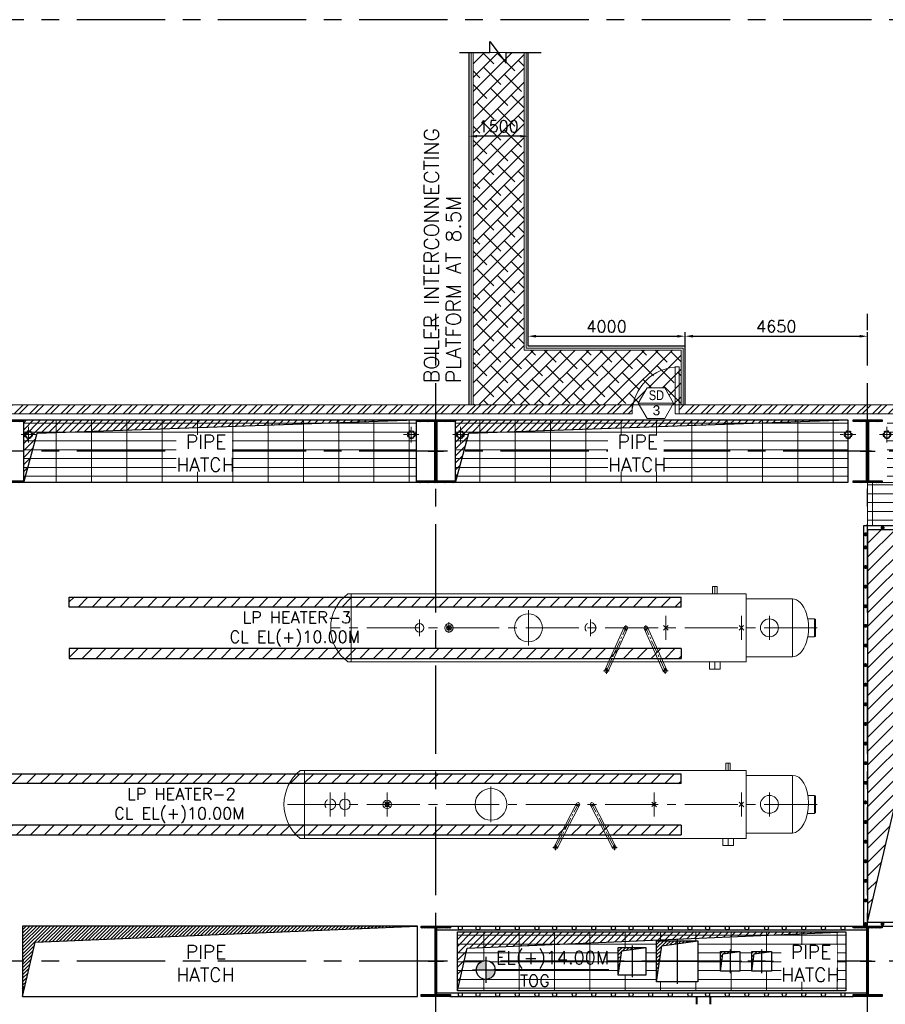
# Model space of a CAD drawing. Header units: inches. Extents: x 0 to 1544102, y 0 to 23144100.
# Tile 138 of 203: x 511973 to 534028, y 139989 to 165085. Entities that reach past the tile are written whole.
import ezdxf
from ezdxf.enums import TextEntityAlignment as Align

# ---------------------------------------------------------------- set-up
doc = ezdxf.new("R2010")
doc.units = ezdxf.units.IN
doc.header["$LTSCALE"] = 1800
doc.header["$MEASUREMENT"] = 0
for name, pattern in [('CENTER', [2, 1.25, -0.25, 0.25, -0.25]), ('CENTER2', [1.125, 0.75, -0.125, 0.125, -0.125]), ('HIDDEN', [0.375, 0.25, -0.125]), ('HIDDEN2', [0.1875, 0.125, -0.0625])]:
    doc.linetypes.add(name, pattern=pattern)
doc.layers.get('0').update_dxf_attribs({"color": 253})
for name, color, linetype in [('1', 7, 'Continuous'), ('CEN', 2, 'CENTER'), ('COL', 1, 'Continuous'), ('GRID', 251, 'CENTER'), ('OPENING', 40, 'Continuous'), ('STEEL', 231, 'Continuous')]:
    doc.layers.add(name, color=color, linetype=linetype)
for name, color, linetype, lineweight in [('2CON', 1, 'Continuous', 13), ('A-CHEQUERED PLATE HATCH', 252, 'Continuous', 9), ('A-DOOR', 31, 'Continuous', 9), ('A-REMOVABLE GRATING', 252, 'Continuous', 9), ('A-WIN TAG', 3, 'Continuous', 13), ('A-WIN TAG TEXT', 3, 'Continuous', 13), ('DIM', 4, 'Continuous', 18), ('EQPT', 8, 'HIDDEN', 9), ('EQUIP', 8, 'Continuous', 9), ('OPENING EO', 2, 'Continuous', 18), ('RAIN WATER', 6, 'Continuous', 18), ('STAIR', 2, 'Continuous', 15), ('TEXT', 3, 'Continuous', 18), ('WALL HATCH', 251, 'Continuous', 13), ('WALL1', 6, 'Continuous', 18)]:
    doc.layers.add(name, color=color, linetype=linetype, lineweight=lineweight)
doc.styles.add('ROAMNS', font='ROMANS.shx')
doc.styles.add('ROMANC', font='ROMANC.SHX')
doc.styles.add('ROMANS', font='romans.shx')
doc.styles.add('SIMPLEX-25', font='simplex.shx')
doc.styles.get("Standard").update_dxf_attribs({"font": 'arial.ttf'})
doc.linetypes.add('FENCELINE1', pattern='A,0.25,-0.1,[133,ltypeshp.shx,S=0.1,R=0,X=-0.1,Y=0],-0.1,1', length=1.45)
doc.dimstyles.new('DIM INT 1', dxfattribs={"dimtxt": 300, "dimasz": 200, "dimexe": 100, "dimexo": 100, "dimgap": 100, "dimtad": 1, "dimdec": 0, "dimzin": 13, "dimdsep": 46, "dimlunit": 5, "dimtxsty": 'ROAMNS', "dimblk2": 'OBLIQUE', "dimcen": 0.09, "dimclrd": 9, "dimclre": 9, "dimclrt": 4, "dimadec": 0, "dimazin": 0, "dimtfac": 1, "dimtdec": 0, "dimtix": 1, "dimtmove": 2, "dimatfit": 3, "dimfxl": 1, "dimtolj": 1, "dimtzin": 13, "dimarcsym": 0})
pattern_1 = [(45, (426982.04, 55057.26), (-44.194174, 44.194174), [])]
pattern_2 = [(225, (9440, -2e-05), (176.7767, -176.7767), [])]
pattern_3 = [(225, (8026, 4e-05), (176.7767, -176.7767), [])]

# ---------------------------------------------------------------- blocks, each defined once
blk = doc.blocks.new('C-ROW COLUMN')
at = {"layer": 'COL'}
h = blk.add_hatch(dxfattribs=at)
h.set_pattern_fill('ANSI31', color=256, scale=200, style=0)
h.set_pattern_definition([(45, (-1315.907, -6.545), (-17.6776695, 17.6776695), [])])
h.paths.add_polyline_path([(77950, 120865), (76960, 120865), (76960, 120820), (77950, 120820)])
h.paths.add_polyline_path([(77478, 120820), (77433, 120820), (77433, 119310), (77478, 119310)])
h.paths.add_polyline_path([(77950, 119310), (76960, 119310), (76960, 119265), (77950, 119265)])
at = {"layer": 'CEN'}
for p, q in [((77455, 119265), (77455, 120865)), ((77264, 120065), (77647, 120065))]:
    blk.add_line(p, q, dxfattribs=at)
at = {"layer": 'COL'}
for points in [[(76960, 120865), (77950, 120865), (77950, 120820), (76960, 120820)], [(77433, 120820), (77478, 120820), (77478, 119310), (77433, 119310)], [(76960, 119310), (77950, 119310), (77950, 119265), (76960, 119265)]]:
    blk.add_lwpolyline(points, close=True, dxfattribs=at)
blk = doc.blocks.new('LPH-2 ARCH-R0')
at = {"layer": 'STEEL'}
h = blk.add_hatch(dxfattribs=at)
h.set_pattern_fill('ANSI31', color=256, scale=2000, angle=180, style=0)
h.set_pattern_definition(pattern_2)
h.paths.add_polyline_path([(-10889, 780), (-10889, 530), (7190, 530), (7190, 780)])
h = blk.add_hatch(dxfattribs=at)
h.set_pattern_fill('ANSI31', color=256, scale=2000, angle=180, style=0)
h.set_pattern_definition(pattern_2)
h.paths.add_polyline_path([(-10889, -529), (-10889, -779), (7190, -780), (7190, -530)])
at = {"layer": 'EQPT', "linetype": 'CENTER2'}
for p, q in [((8386, 866), (8386, 1050)), ((-1749, -305), (-1749, 305)), ((-1375, -305), (-1375, 305)), ((-300, -305), (-300, 305)), ((2345, -453), (2345, 453)), ((6500, -305), (6500, 305)), ((8725, -305), (8725, 305)), ((9440, -305), (9440, 305)), ((10025, -305), (10025, 305)), ((10657, 0), (-2929, 0)), ((8386, -866), (8386, -1050))]:
    blk.add_line(p, q, dxfattribs=at)
at = {"layer": 'EQPT', "linetype": 'CENTER2', "ltscale": 0.25}
for p, q in [((3991, -1100), (4563, 0)), ((5491, -1100), (4919, 0)), ((3921, -1100), (4061, -1100)), ((3991, -1030), (3991, -1170)), ((5421, -1100), (5561, -1100)), ((5491, -1030), (5491, -1170))]:
    blk.add_line(p, q, dxfattribs=at)
at = {"layer": 'EQUIP'}
for p, q in [((8443, 1050), (8329, 1050)), ((8329, 866), (8329, 1050)), ((8443, 866), (8443, 1050)), ((-2409, 866), (-2521, 866)), ((8850, 866), (-2409, 866)), ((-2409, -866), (-2409, 866)), ((8850, -866), (8850, 866)), ((8850, 736), (10025, 736)), ((10025, -736), (10025, 736)), ((-240, -60), (-360, 60)), ((-242, 58), (-358, -58)), ((3952, -1079), (4524, 21)), ((5530, -1079), (4958, 21)), ((6560, -60), (6440, 60)), ((6558, 58), (6442, -58)), ((8785, -60), (8665, 60)), ((8783, 58), (8667, -58)), ((10589, 230), (10422, 230)), ((10589, 230), (10589, -230)), ((10610, 214), (10589, 214)), ((10610, 214), (10610, -214)), ((4030, -1121), (4602, -21)), ((5452, -1121), (4880, -21)), ((10410, -230), (10589, -230)), ((10610, -214), (10589, -214)), ((8850, -736), (10025, -736)), ((-2409, -866), (-2520, -866)), ((-2409, -866), (8850, -866)), ((8249, -866), (8249, -1050)), ((8522, -866), (8522, -1050)), ((8522, -1050), (8249, -1050))]:
    blk.add_line(p, q, dxfattribs=at)
for centre, radius in [((2345, 0), 406), ((-1375, 0), 136), ((-300, 0), 107), ((-300, 0), 57), ((4563, 0), 44.5), ((4563, 0), 44.5), ((4919, 0), 44.5), ((4919, 0), 44.5), ((9440, 0), 228), ((3991, -1100), 44.5), ((5491, -1100), 44.5)]:
    blk.add_circle(centre, radius, dxfattribs=at)
at = {"layer": 'EQUIP', "linetype": 'HIDDEN2'}
blk.add_circle((-1749, 0), 136, dxfattribs=at)
at = {"layer": 'EQUIP'}
blk.add_arc((-1807, 0), 1122, 129.4698, 230.5454, dxfattribs=at)
blk.add_ellipse((10025, 0), major_axis=(28, 737), ratio=0.557924, start_param=3.20858, end_param=6.350172, dxfattribs=at)
at = {"layer": 'STEEL'}
for p, q in [((7190, 530), (7190, 780)), ((7190, -530), (7190, -780))]:
    blk.add_line(p, q, dxfattribs=at)
for points in [[(7190, 530), (-11029, 530), (-11029, 780), (7190, 780)], [(7190, -530), (-11029, -529), (-11029, -779), (7190, -780)]]:
    blk.add_lwpolyline(points, dxfattribs=at)
blk = doc.blocks.new('LPH-3 ARCH-R0')
at = {"layer": 'STEEL'}
h = blk.add_hatch(dxfattribs=at)
h.set_pattern_fill('ANSI31', color=256, scale=2000, angle=180, style=0)
h.set_pattern_definition(pattern_3)
h.paths.add_polyline_path([(-9813, 780), (-9813, 530), (5776, 530), (5776, 780)])
h = blk.add_hatch(dxfattribs=at)
h.set_pattern_fill('ANSI31', color=256, scale=2000, angle=180, style=0)
h.set_pattern_definition(pattern_3)
h.paths.add_polyline_path([(-9813, -529), (-9813, -779), (5776, -780), (5776, -530)])
at = {"layer": 'EQPT', "linetype": 'CENTER2'}
for p, q in [((6636, 866), (6636, 1050)), ((1886, -453), (1886, 453)), ((5386, -305), (5386, 305)), ((7311, -305), (7311, 305)), ((8026, -305), (8026, 305)), ((9243, 0), (-3153, 0)), ((-889, -211), (-889, 211)), ((-139, -131), (-139, 143)), ((3466, -211), (3466, 211)), ((6636, -866), (6636, -1050))]:
    blk.add_line(p, q, dxfattribs=at)
at = {"layer": 'EQPT', "linetype": 'CENTER2', "ltscale": 0.25}
for p, q in [((4368, 70), (4368, -70)), ((4876, 70), (4876, -70)), ((3872, -1100), (4368, 0)), ((5372, -1100), (4876, 0)), ((3802, -1100), (3942, -1100)), ((3872, -1030), (3872, -1170)), ((5302, -1100), (5442, -1100)), ((5372, -1030), (5372, -1170))]:
    blk.add_line(p, q, dxfattribs=at)
at = {"layer": 'EQUIP'}
for p, q in [((6693, 1050), (6579, 1050)), ((6579, 866), (6579, 1050)), ((6693, 866), (6693, 1050)), ((-2633, 866), (-2716, 866)), ((7436, 866), (-2633, 866)), ((-2633, -866), (-2633, 866)), ((7436, -866), (7436, 866)), ((7436, 736), (8611, 736)), ((8611, -736), (8611, 736)), ((-79, -60), (-199, 60)), ((-81, 58), (-197, -58)), ((3831, -1082), (4327, 18)), ((5413, -1082), (4917, 18)), ((5446, -60), (5326, 60)), ((5444, 58), (5328, -58)), ((7371, -60), (7251, 60)), ((7369, 58), (7253, -58)), ((9173, 230), (9002, 230)), ((9173, 230), (9173, -230)), ((9173, 218), (9196, 218)), ((9196, 218), (9196, -218)), ((3913, -1118), (4409, -18)), ((5331, -1118), (4835, -18)), ((9002, -230), (9173, -230)), ((9173, -218), (9196, -218)), ((7436, -736), (8611, -736)), ((-2633, -866), (-2716, -866)), ((-2633, -866), (7436, -866)), ((6499, -866), (6499, -1050)), ((6772, -866), (6772, -1050)), ((6772, -1050), (6499, -1050))]:
    blk.add_line(p, q, dxfattribs=at)
for centre, radius in [((1886, 0), 356), ((-889, 0), 110), ((-139, 0), 107), ((-139, 0), 57), ((4368, 0), 44.5), ((4368, 0), 44.5), ((4876, 0), 44.5), ((4876, 0), 44.5), ((8026, 0), 228), ((3872, -1100), 44.5), ((3872, -1100), 44.5), ((5372, -1100), 44.5)]:
    blk.add_circle(centre, radius, dxfattribs=at)
at = {"layer": 'EQUIP', "linetype": 'HIDDEN2'}
blk.add_circle((3466, 0), 136, dxfattribs=at)
at = {"layer": 'EQUIP'}
blk.add_arc((-2077, 0), 1076, 126.401, 233.599, dxfattribs=at)
blk.add_ellipse((8611, 0), major_axis=(0, -736), ratio=0.559326, start_param=0, end_param=3.141593, dxfattribs=at)
at = {"layer": 'STEEL'}
for p, q in [((5776, 530), (5776, 780)), ((5776, -530), (5776, -780))]:
    blk.add_line(p, q, dxfattribs=at)
for points in [[(5776, 530), (-9813, 530), (-9813, 780), (5776, 780)], [(5776, -530), (-9813, -529), (-9813, -779), (5776, -780)]]:
    blk.add_lwpolyline(points, dxfattribs=at)
blk = doc.blocks.new('PL-FFL2')
at = {"layer": '1'}
h = blk.add_hatch(color=7, dxfattribs=at)
h.paths.add_polyline_path([(3.09, 1.96, 0.414214), (1.09, -0.04), (3.09, -0.04)])
h.paths.add_polyline_path([(5.09, -0.04), (3.09, -0.04), (3.09, -2.04, 0.414214)])
at = {"layer": '1', "color": 1, "linetype": 'Continuous'}
for p, q in [((3.09, 2.74), (3.09, -2.74)), ((29.24, 0), (4.78, 0)), ((4.78, 0), (5.09, 0)), ((0.31, -0.04), (5.09, -0.04))]:
    blk.add_line(p, q, dxfattribs=at)
blk.add_circle((3.09, -0.04), 2, dxfattribs=at)
at = {"layer": '1', "color": 4, "linetype": 'Continuous'}
blk.add_attdef('EL(+)', text='', height=2.75, dxfattribs=at).set_placement((18.98, 2.4), align=Align.MIDDLE)
at = {"layer": '1', "color": 3, "linetype": 'Continuous'}
blk.add_attdef('XXX', text='', height=2.5, dxfattribs=at).set_placement((18.44, -3.52), align=Align.MIDDLE)
blk = doc.blocks.new('M_Door Single - 1200 x 2100mm D1-Level 1')
at = {"layer": 'A-DOOR'}
for p, q in [((500, 115), (500, 1315)), ((600, 1315), (500, 1315)), ((600, 115), (600, 1315)), ((600, 115), (500, 115))]:
    blk.add_line(p, q, dxfattribs=at)
blk.add_arc((600, 115), 1200, 90, 180, dxfattribs=at)
blk = doc.blocks.new('*D851')
at = {"layer": 'DIM', "color": 9, "lineweight": -2, "transparency": 16777216}
for p, q in [((523426, 162114), (523426, 162214)), ((524926, 162114), (524926, 162214)), ((524726, 162114), (523626, 162114))]:
    blk.add_line(p, q, dxfattribs=at)
at = {"layer": 'DIM', "color": 9, "transparency": 16777216}
for points in [[(523626, 162147), (523626, 162081), (523426, 162114)], [(524726, 162147), (524726, 162081), (524926, 162114)]]:
    blk.add_solid(points, dxfattribs=at)
at = {"layer": 'DIM', "color": 4, "transparency": 16777216, "insert": (524176, 162364), "char_height": 300, "attachment_point": 5, "style": 'ROAMNS'}
blk.add_mtext('\\A1;1500', dxfattribs=at)
blk = doc.blocks.new('_Oblique')
at = {"color": 0, "linetype": 'ByBlock', "lineweight": -2}
blk.add_line((-0.5, -0.5), (0.5, 0.5), dxfattribs=at)
blk = doc.blocks.new('*D852')
at = {"layer": 'DIM', "color": 9, "lineweight": -2, "transparency": 16777216}
for p, q in [((524926, 156865), (524926, 157117)), ((528926, 156865), (528926, 157117)), ((525126, 157017), (528726, 157017))]:
    blk.add_line(p, q, dxfattribs=at)
at = {"layer": 'DIM', "color": 9, "transparency": 16777216}
for points in [[(525126, 157050), (525126, 156983), (524926, 157017)], [(528726, 157050), (528726, 156983), (528926, 157017)]]:
    blk.add_solid(points, dxfattribs=at)
at = {"layer": 'DIM', "color": 4, "transparency": 16777216, "insert": (526926, 157267), "char_height": 300, "attachment_point": 5, "style": 'ROAMNS'}
blk.add_mtext('\\A1;4000', dxfattribs=at)
blk = doc.blocks.new('*D850')
at = {"layer": 'DIM', "color": 9, "lineweight": -2, "transparency": 16777216}
for p, q in [((528926, 156465), (528926, 157117)), ((533576, 156581), (533576, 157117)), ((529126, 157017), (533376, 157017))]:
    blk.add_line(p, q, dxfattribs=at)
at = {"layer": 'DIM', "color": 9, "transparency": 16777216}
for points in [[(529126, 157050), (529126, 156983), (528926, 157017)], [(533376, 157050), (533376, 156983), (533576, 157017)]]:
    blk.add_solid(points, dxfattribs=at)
at = {"layer": 'DIM', "color": 4, "transparency": 16777216, "insert": (531251, 157267), "char_height": 300, "attachment_point": 5, "style": 'ROAMNS'}
blk.add_mtext('\\A1;4650', dxfattribs=at)
blk = doc.blocks.new('RWDP')
at = {"layer": 'RAIN WATER', "linetype": 'CENTER2', "ltscale": 0.05}
for p, q in [((495, -425), (495, -825)), ((695, -625), (295, -625))]:
    blk.add_line(p, q, dxfattribs=at)
at = {"layer": 'RAIN WATER', "linetype": 'HIDDEN2', "ltscale": 0.25}
blk.add_circle((495, -625), 100, dxfattribs=at)
at = {"layer": 'RAIN WATER', "ltscale": 0.25}
blk.add_circle((495, -625), 75, dxfattribs=at)

msp = doc.modelspace()

# ---------------------------------------------------------------- hatches: boundary and pattern name
at = {"layer": 'A-CHEQUERED PLATE HATCH', "linetype": 'Continuous'}
h = msp.add_hatch(dxfattribs=at)
h.set_pattern_fill('ANSI38', color=256, scale=2000, angle=180, style=0)
h.paths.add_polyline_path([(528635.54, 155313.46), (528607.5, 155264.89), (528825.79, 155264.89), (528825.79, 156664.89), (524825.79, 156664.89), (524825.79, 164249.09), (523525.79, 164249.09), (523525.79, 155264.89), (527763.59, 155264.89), (527735.54, 155313.46), (527960.54, 155703.17), (528410.54, 155703.17)])
at = {"layer": 'A-REMOVABLE GRATING'}
h = msp.add_hatch(dxfattribs=at)
h.set_pattern_fill('GRATE', color=256, scale=7200, style=0)
h.set_pattern_definition([(0, (-122500, 4e-10), (0, 225), []), (90, (-122500, 4e-10), (-900, 6e-14), [])])
h.paths.add_polyline_path([(566575.79, 154884.89), (576075.79, 154884.89), (576075.79, 153284.89), (566575.79, 153284.89)])
h.paths.add_polyline_path([(555575.79, 154884.89), (565575.79, 154884.89), (565575.79, 153284.89), (555575.79, 153284.89)])
h.paths.add_polyline_path([(545075.79, 154884.89), (554575.79, 154884.89), (554575.79, 153284.89), (545075.79, 153284.89)])
h.paths.add_polyline_path([(534075.79, 154884.89), (544075.79, 154884.89), (544075.79, 153284.89), (534075.79, 153284.89)])
h.paths.add_polyline_path([(523075.79, 154884.89), (533075.79, 154884.89), (533075.79, 153284.89), (523075.79, 153284.89)])
h.paths.add_polyline_path([(512075.79, 154884.89), (522075.79, 154884.89), (522075.79, 153284.89), (512075.79, 153284.89)])
h = msp.add_hatch(dxfattribs=at)
h.set_pattern_fill('GRATE', color=256, scale=7200, style=0)
h.paths.add_polyline_path([(533575.79, 153284.89), (566075.79, 153284.89), (566075.79, 152184.89), (533575.79, 152184.89)])
h = msp.add_hatch(dxfattribs=at)
h.set_pattern_fill('GRATE', color=256, scale=7200, style=0)
h.paths.add_polyline_path([(533025.79, 141834.89), (523125.79, 141834.89), (523125.79, 140334.89), (533025.79, 140334.89)])
h.paths.add_polyline_path([(527225.79, 141434.89), (527925.79, 141434.89), (527925.79, 140734.89), (527225.79, 140734.89)], flags=16)
h.paths.add_polyline_path([(528200.79, 141609.89), (529250.79, 141609.89), (529250.79, 140559.89), (528200.79, 140559.89)], flags=16)
h.paths.add_polyline_path([(530625.79, 141334.89), (531125.79, 141334.89), (531125.79, 140834.89), (530625.79, 140834.89)], flags=16)
h.paths.add_polyline_path([(529825.79, 141334.89), (530325.79, 141334.89), (530325.79, 140834.89), (529825.79, 140834.89)], flags=16)
edge = h.paths.add_edge_path(flags=0)
edge.add_line((526986.34, 140869.13), (524051.03, 140869.13))
edge = h.paths.add_edge_path(flags=16)
edge.add_line((523514.1, 140864.31), (524087.74, 140864.31))
edge = h.paths.add_edge_path(flags=16)
edge.add_arc((523847.74, 140864.31), 240, 0, 360)
edge = h.paths.add_edge_path(flags=16)
edge.add_line((523847.74, 141197.95), (523847.74, 140540.31))
edge = h.paths.add_edge_path(flags=0)
edge.add_line((524051.03, 140869.13), (524087.74, 140869.13))
h.paths.add_polyline_path([(524632.01, 140363.7), (525567.72, 140363.7), (525567.72, 140813.7), (524632.01, 140813.7)], flags=24)
h.paths.add_polyline_path([(523914.21, 140779.64), (527182.78, 140779.64), (527182.78, 141533.92), (523914.21, 141533.92)], flags=24)
at = {"layer": 'COL'}
h = msp.add_hatch(dxfattribs=at)
h.set_pattern_fill('ANSI31', color=256, scale=200, style=0)
h.set_pattern_definition([(45, (454804.447, 34013.195), (-17.6776695, 17.6776695), [])])
h.paths.add_polyline_path([(533945.79, 154884.89), (533205.79, 154884.89), (533205.79, 154839.89), (533945.79, 154839.89)])
h.paths.add_polyline_path([(533598.29, 154839.89), (533553.29, 154839.89), (533553.29, 153329.89), (533598.29, 153329.89)])
h.paths.add_polyline_path([(533945.79, 153329.89), (533205.79, 153329.89), (533205.79, 153284.89), (533945.79, 153284.89)])
h = msp.add_hatch(dxfattribs=at)
h.set_pattern_fill('ANSI31', color=256, scale=200, style=0)
h.set_pattern_definition([(45, (506633.615, 118199.03), (-17.67767, 17.67767), [])])
h.paths.add_polyline_path([(522205.79, 140234.89), (522945.79, 140234.89), (522945.79, 140184.89), (522205.79, 140184.89)])
h.paths.add_polyline_path([(522559.79, 141934.89), (522591.79, 141934.89), (522591.79, 140234.89), (522559.79, 140234.89)])
h.paths.add_polyline_path([(522205.79, 141984.89), (522945.79, 141984.89), (522945.79, 141934.89), (522205.79, 141934.89)])
h = msp.add_hatch(dxfattribs=at)
h.set_pattern_fill('ANSI31', color=256, scale=200, style=0)
h.set_pattern_definition([(45, (517633.615, 118199.03), (-17.67767, 17.67767), [])])
h.paths.add_polyline_path([(533205.79, 140234.89), (533945.79, 140234.89), (533945.79, 140184.89), (533205.79, 140184.89)])
h.paths.add_polyline_path([(533559.79, 141934.89), (533591.79, 141934.89), (533591.79, 140234.89), (533559.79, 140234.89)])
h.paths.add_polyline_path([(533205.79, 141984.89), (533945.79, 141984.89), (533945.79, 141934.89), (533205.79, 141934.89)])
at = {"layer": 'OPENING'}
h = msp.add_hatch(dxfattribs=at)
h.set_pattern_fill('ANSI31', color=8, scale=1000, style=0)
h.paths.add_polyline_path([(522075.79, 154884.89), (512075.79, 154884.89), (512075.79, 154084.89), (512290.15, 154084.89), (512414.11, 154547.5)])
h.paths.add_polyline_path([(512290.15, 154084.89), (512075.79, 154084.89), (512075.79, 153284.89)])
h = msp.add_hatch(dxfattribs=at)
h.set_pattern_fill('ANSI31', color=8, scale=1000, style=0)
h.paths.add_polyline_path([(533075.79, 154884.89), (523075.79, 154884.89), (523075.79, 154084.89), (523290.15, 154084.89), (523414.11, 154547.5)])
h.paths.add_polyline_path([(523290.15, 154084.89), (523075.79, 154084.89), (523075.79, 153284.89)])
h = msp.add_hatch(dxfattribs=at)
h.set_pattern_fill('ANSI31', color=8, scale=2000, style=0)
h.paths.add_polyline_path([(544575.79, 152084.89), (533575.79, 152084.89), (533575.79, 142084.89), (535454.82, 150097.5), (544575.79, 150689.48)])
h.paths.add_polyline_path([(555075.79, 152084.89), (544575.79, 152084.89), (544575.79, 150689.48), (555075.92, 151370.97)])
h.paths.add_polyline_path([(566075.79, 152084.89), (555075.79, 152084.89), (555075.92, 151370.97)])
h = msp.add_hatch(dxfattribs=at)
h.set_pattern_fill('ANSI31', color=8, scale=500, style=0)
h.set_pattern_definition(pattern_1)
h.paths.add_polyline_path([(522105.79, 141984.89), (512045.79, 141984.89), (512045.79, 141084.89), (512256.11, 141084.89), (512369.51, 141570.15)])
h.paths.add_polyline_path([(512256.11, 141084.89), (512045.79, 141084.89), (512045.79, 140184.89)])
h = msp.add_hatch(dxfattribs=at)
h.set_pattern_fill('ANSI31', color=8, scale=1000, style=0)
h.paths.add_polyline_path([(532948.78, 141831.61), (532948.78, 141834.89), (523125.79, 141834.89), (523125.79, 140334.89), (523377.21, 141423.89)])
h = msp.add_hatch(dxfattribs=at)
h.set_pattern_fill('ANSI31', color=8, scale=500, style=0)
h.set_pattern_definition(pattern_1)
h.paths.add_polyline_path([(529250.79, 141609.89), (528725.79, 141609.89), (528725.79, 141536.1)])
h.paths.add_polyline_path([(528725.79, 141609.89), (528200.79, 141609.89), (528200.79, 140559.89), (528330.18, 141480.5), (528725.79, 141536.1)])
h = msp.add_hatch(dxfattribs=at)
h.set_pattern_fill('ANSI31', color=8, scale=500, style=0)
h.set_pattern_definition(pattern_1)
h.paths.add_polyline_path([(527575.79, 141434.89), (527225.79, 141434.89), (527225.79, 141084.89), (527274.98, 141084.89), (527312.05, 141348.63), (527575.79, 141385.7)])
h.paths.add_polyline_path([(527274.98, 141084.89), (527225.79, 141084.89), (527225.79, 140734.89)])
h.paths.add_polyline_path([(527925.79, 141434.89), (527575.79, 141434.89), (527575.79, 141385.7)])
h = msp.add_hatch(dxfattribs=at)
h.set_pattern_fill('ANSI31', color=8, scale=500, style=0)
h.set_pattern_definition(pattern_1)
h.paths.add_polyline_path([(530325.79, 141334.89), (530075.79, 141334.89), (530075.79, 141299.75)])
h.paths.add_polyline_path([(530075.79, 141334.89), (529825.79, 141334.89), (529825.79, 140834.89), (529887.41, 141273.28), (530075.79, 141299.75)])
h = msp.add_hatch(dxfattribs=at)
h.set_pattern_fill('ANSI31', color=8, scale=500, style=0)
h.set_pattern_definition(pattern_1)
h.paths.add_polyline_path([(531125.79, 141334.89), (530875.79, 141334.89), (530875.79, 141299.75)])
h.paths.add_polyline_path([(530875.79, 141334.89), (530625.79, 141334.89), (530625.79, 140834.89), (530687.41, 141273.28), (530875.79, 141299.75)])
at = {"layer": 'WALL HATCH'}
h = msp.add_hatch(dxfattribs=at)
h.set_pattern_fill('ANSI32', color=256, scale=750, style=0)
h.set_pattern_definition([(45, (24861.96, -28052.16), (-198.87378, 198.87378), []), (45, (24994.54, -28052.16), (-198.87378, 198.87378), [])])
h.paths.add_polyline_path([(492975.79, 155034.89), (492975.79, 155264.89), (478575.79, 155264.89), (478575.79, 155034.89)])
h.paths.add_polyline_path([(527575.79, 155034.89), (527575.79, 155264.89), (494775.79, 155264.89), (494775.79, 155034.89)])
h.paths.add_polyline_path([(528775.79, 155264.89), (528775.79, 155034.89), (553302.26, 155034.89), (553302.26, 155264.89)])

# ---------------------------------------------------------------- linework, layer by layer
for p, q in [((522575.79, 140184.89), (522575.79, 141984.89)), ((533575.79, 140184.89), (533575.79, 141984.89))]:
    msp.add_line(p, q)
at = {"layer": '2CON'}
msp.add_line((528635.54, 155313.46), (527735.54, 155313.46), dxfattribs=at)
at = {"layer": 'A-CHEQUERED PLATE HATCH', "linetype": 'Continuous'}
msp.add_lwpolyline([(523525.79, 164249.09), (524825.79, 164249.09), (524825.79, 156664.89), (528825.79, 156664.89), (528825.79, 155264.89), (523525.79, 155264.89)], close=True, dxfattribs=at)
at = {"layer": 'A-REMOVABLE GRATING'}
msp.add_lwpolyline([(533575.79, 153284.89), (566075.79, 153284.89), (566075.79, 152184.89), (533575.79, 152184.89)], close=True, dxfattribs=at)
at = {"layer": 'A-WIN TAG'}
msp.add_lwpolyline([(527960.54, 155703.17), (527735.54, 155313.46), (527960.54, 154923.75), (528410.54, 154923.75), (528635.54, 155313.46), (528410.54, 155703.17)], close=True, dxfattribs=at)
at = {"layer": 'CEN'}
for p, q in [((533575.79, 153284.89), (533575.79, 154884.89)), ((533384.23, 154084.89), (533767.36, 154084.89)), ((522575.79, 140184.89), (522575.79, 141984.89)), ((533575.79, 140184.89), (533575.79, 141984.89)), ((528725.79, 141659.89), (528725.79, 140509.89)), ((527575.79, 141484.89), (527575.79, 140684.89)), ((530075.79, 141384.89), (530075.79, 140784.89)), ((530875.79, 141384.89), (530875.79, 140784.89)), ((522384.23, 141084.89), (522767.36, 141084.89)), ((522384.23, 141084.89), (522767.36, 141084.89)), ((527175.79, 141084.89), (527975.79, 141084.89)), ((528150.79, 141084.89), (529300.79, 141084.89)), ((529775.79, 141084.89), (530375.79, 141084.89)), ((530575.79, 141084.89), (531175.79, 141084.89)), ((533384.23, 141084.89), (533767.36, 141084.89)), ((533384.23, 141084.89), (533767.36, 141084.89))]:
    msp.add_line(p, q, dxfattribs=at)
at = {"layer": 'COL'}
for points in [[(533205.79, 154884.89), (533945.79, 154884.89), (533945.79, 154839.89), (533205.79, 154839.89)], [(533553.29, 154839.89), (533598.29, 154839.89), (533598.29, 153329.89), (533553.29, 153329.89)], [(533205.79, 153329.89), (533945.79, 153329.89), (533945.79, 153284.89), (533205.79, 153284.89)], [(522205.79, 141984.89), (522945.79, 141984.89), (522945.79, 141934.89), (522205.79, 141934.89)], [(522559.79, 141934.89), (522591.79, 141934.89), (522591.79, 140234.89), (522559.79, 140234.89)], [(533205.79, 141984.89), (533945.79, 141984.89), (533945.79, 141934.89), (533205.79, 141934.89)], [(533559.79, 141934.89), (533591.79, 141934.89), (533591.79, 140234.89), (533559.79, 140234.89)], [(522205.79, 140234.89), (522945.79, 140234.89), (522945.79, 140184.89), (522205.79, 140184.89)], [(533205.79, 140234.89), (533945.79, 140234.89), (533945.79, 140184.89), (533205.79, 140184.89)]]:
    msp.add_lwpolyline(points, close=True, dxfattribs=at)
at = {"layer": 'GRID'}
for p, q in [((594875.79, 165084.89), (459775.79, 165084.89)), ((522575.79, 103174.13), (522575.79, 157584.89)), ((533575.79, 103174.13), (533575.79, 157584.89)), ((594875.79, 154084.89), (459775.79, 154084.89)), ((594875.79, 141084.89), (459775.79, 141084.89))]:
    msp.add_line(p, q, dxfattribs=at)
at = {"layer": 'OPENING'}
for p, q in [((522591.79, 141884.89), (533559.79, 141884.89)), ((522945.79, 141984.89), (533205.79, 141984.89)), ((522591.79, 140284.89), (533559.79, 140284.89)), ((522945.79, 140184.89), (533205.79, 140184.89))]:
    msp.add_line(p, q, dxfattribs=at)
for points in [[(512075.79, 154884.89), (522075.79, 154884.89), (522075.79, 153284.89), (512075.79, 153284.89)], [(523075.79, 154884.89), (533075.79, 154884.89), (533075.79, 153284.89), (523075.79, 153284.89)], [(533475.79, 141984.89), (566175.79, 141984.89), (566175.79, 152184.89), (533475.79, 152184.89)], [(533575.79, 142084.89), (566075.79, 142084.89), (566075.79, 152084.89), (533575.79, 152084.89)], [(512045.79, 140184.89), (522105.79, 140184.89), (522105.79, 141984.89), (512045.79, 141984.89)], [(523125.79, 141834.89), (533025.79, 141834.89), (533025.79, 140334.89), (523125.79, 140334.89)], [(528200.79, 141609.89), (529250.79, 141609.89), (529250.79, 140559.89), (528200.79, 140559.89)], [(527225.79, 141434.89), (527925.79, 141434.89), (527925.79, 140734.89), (527225.79, 140734.89)], [(529825.79, 141334.89), (530325.79, 141334.89), (530325.79, 140834.89), (529825.79, 140834.89)], [(530625.79, 141334.89), (531125.79, 141334.89), (531125.79, 140834.89), (530625.79, 140834.89)]]:
    msp.add_lwpolyline(points, close=True, dxfattribs=at)
for points in [[(512075.79, 153284.89), (512414.11, 154547.5), (522075.79, 154884.89)], [(523075.79, 153284.89), (523414.11, 154547.5), (533075.79, 154884.89)], [(533575.79, 142084.89), (535454.82, 150097.5), (566075.79, 152084.89)], [(512045.79, 140184.89), (512369.51, 141570.15), (522105.79, 141984.89)], [(523125.79, 140334.89), (523377.21, 141423.89), (533025.79, 141834.89)], [(528200.79, 140559.89), (528330.18, 141480.5), (529250.79, 141609.89)], [(527225.79, 140734.89), (527312.05, 141348.63), (527925.79, 141434.89)], [(529825.79, 140834.89), (529887.41, 141273.28), (530325.79, 141334.89)], [(530625.79, 140834.89), (530687.41, 141273.28), (531125.79, 141334.89)]]:
    msp.add_lwpolyline(points, dxfattribs=at)
at = {"layer": 'OPENING', "const_width": 50}
for points in [[(533935.66, 152134.89, 1), (533985.66, 152134.89, 1)], [(533500.79, 151967.97, 1), (533550.79, 151967.97, 1)], [(533525.79, 151659.89, 1), (533525.79, 151609.89, 1)], [(533525.79, 151159.89, 1), (533525.79, 151109.89, 1)], [(533525.79, 150659.89, 1), (533525.79, 150609.89, 1)], [(533525.79, 150159.89, 1), (533525.79, 150109.89, 1)], [(533525.79, 149659.89, 1), (533525.79, 149609.89, 1)], [(533525.79, 149159.89, 1), (533525.79, 149109.89, 1)], [(533525.79, 148659.89, 1), (533525.79, 148609.89, 1)], [(533525.79, 148159.89, 1), (533525.79, 148109.89, 1)], [(533525.79, 147659.89, 1), (533525.79, 147609.89, 1)], [(533525.79, 147159.89, 1), (533525.79, 147109.89, 1)], [(533525.79, 146659.89, 1), (533525.79, 146609.89, 1)], [(533525.79, 146159.89, 1), (533525.79, 146109.89, 1)], [(533525.79, 145659.89, 1), (533525.79, 145609.89, 1)], [(533525.79, 145159.89, 1), (533525.79, 145109.89, 1)], [(533525.79, 144659.89, 1), (533525.79, 144609.89, 1)], [(533525.79, 144159.89, 1), (533525.79, 144109.89, 1)], [(533525.79, 143659.89, 1), (533525.79, 143609.89, 1)], [(533525.79, 143159.89, 1), (533525.79, 143109.89, 1)], [(533525.79, 142659.89, 1), (533525.79, 142609.89, 1)], [(533500.79, 142034.89, 1), (533550.79, 142034.89, 1)], [(533932.23, 142034.89, 1), (533982.23, 142034.89, 1)]]:
    msp.add_lwpolyline(points, format="xyb", close=True, dxfattribs=at)
at = {"layer": 'OPENING'}
for centre in [(523200.79, 141934.89), (523650.79, 141934.89), (524150.79, 141934.89), (524650.79, 141934.89), (525150.79, 141934.89), (525600.79, 141934.89), (526100.79, 141934.89), (526600.79, 141934.89), (527100.79, 141934.89), (527550.79, 141934.89), (528050.79, 141934.89), (528550.79, 141934.89), (529050.79, 141934.89), (529500.79, 141934.89), (530000.79, 141934.89), (530500.79, 141934.89), (531000.79, 141934.89), (531450.79, 141934.89), (531950.79, 141934.89), (532450.79, 141934.89), (532950.79, 141934.89), (523200.79, 140234.89), (523650.79, 140234.89), (524150.79, 140234.89), (524650.79, 140234.89), (525150.79, 140234.89), (525600.79, 140234.89), (526100.79, 140234.89), (526600.79, 140234.89), (527100.79, 140234.89), (527550.79, 140234.89), (528050.79, 140234.89), (528550.79, 140234.89), (529050.79, 140234.89), (529500.79, 140234.89), (530000.79, 140234.89), (530500.79, 140234.89), (531000.79, 140234.89), (531450.79, 140234.89), (531950.79, 140234.89), (532450.79, 140234.89), (532950.79, 140234.89)]:
    msp.add_circle(centre, 50, dxfattribs=at)
at = {"layer": 'RAIN WATER', "linetype": 'CENTER2', "ltscale": 0.05}
for p, q in [((512200.79, 154309.89), (512200.79, 154709.89)), ((521950.79, 154309.89), (521950.79, 154709.89)), ((523200.79, 154309.89), (523200.79, 154709.89)), ((512400.79, 154509.89), (512000.79, 154509.89)), ((521750.79, 154509.89), (522150.79, 154509.89)), ((523400.79, 154509.89), (523000.79, 154509.89))]:
    msp.add_line(p, q, dxfattribs=at)
at = {"layer": 'RAIN WATER', "linetype": 'HIDDEN2', "ltscale": 0.25}
for centre in [(512200.79, 154509.89), (521950.79, 154509.89), (523200.79, 154509.89)]:
    msp.add_circle(centre, 100, dxfattribs=at)
at = {"layer": 'RAIN WATER', "ltscale": 0.25}
for centre in [(512200.79, 154509.89), (521950.79, 154509.89), (523200.79, 154509.89)]:
    msp.add_circle(centre, 75, dxfattribs=at)
at = {"layer": 'STAIR', "linetype": 'FENCELINE1', "ltscale": 0.25}
for p, q in [((523475.79, 155264.89), (523475.79, 164249.09)), ((524875.79, 156714.89), (524875.79, 164249.09)), ((528875.79, 156714.89), (524875.79, 156714.89)), ((528875.79, 155264.89), (528875.79, 156714.89))]:
    msp.add_line(p, q, dxfattribs=at)
at = {"layer": 'STEEL'}
for p, q in [((523425.79, 155264.89), (523425.79, 164249.09)), ((524925.79, 156764.89), (524925.79, 164249.09)), ((528925.79, 156764.89), (524925.79, 156764.89)), ((528925.79, 155264.89), (528925.79, 156764.89)), ((529215.79, 139995.44), (529215.79, 140184.89)), ((529235.79, 139995.44), (529235.79, 140184.89)), ((529565.79, 139995.44), (529565.79, 140184.89)), ((529585.79, 139995.44), (529585.79, 140184.89))]:
    msp.add_line(p, q, dxfattribs=at)
msp.add_lwpolyline([(523180.78, 164249.09), (523953.28, 164249.09), (523953.28, 164529.84), (524368.26, 163974.73), (524368.26, 164249.09), (525262.06, 164249.09)], dxfattribs=at)
at = {"layer": 'WALL1'}
for p, q in [((527575.79, 155264.89), (494775.79, 155264.89)), ((527575.79, 155264.89), (527575.79, 155034.89)), ((527575.79, 155034.89), (527575.79, 155264.89)), ((528775.79, 155264.89), (528775.79, 155034.89)), ((574875.79, 155264.89), (528775.79, 155264.89)), ((528775.79, 155034.89), (528775.79, 155264.89)), ((527575.79, 155034.89), (494775.79, 155034.89)), ((574875.79, 155034.89), (528775.79, 155034.89))]:
    msp.add_line(p, q, dxfattribs=at)

# ---------------------------------------------------------------- block references
for p in [(434120.35, 34019.74), (445120.35, 34019.74)]:
    msp.add_blockref('C-ROW COLUMN', p)
at = {"layer": '1'}
ref = msp.add_blockref('PL-FFL2', (523477.39, 140869.13), dxfattribs=dict(at, xscale=120, yscale=120, zscale=120))
ref.add_attrib('XXX', 'TOG', dxfattribs={"layer": '0', "color": 3, "linetype": 'Continuous', "height": 300, "style": 'SIMPLEX-25'}).set_placement((525099.87, 140588.7), align=Align.MIDDLE)
ref.add_attrib('EL(+)', 'EL(+)14.00M', dxfattribs={"layer": '0', "color": 4, "linetype": 'Continuous', "height": 330, "style": 'SIMPLEX-25'}).set_placement((525548.49, 141156.78), align=Align.MIDDLE)
at = {"layer": 'A-DOOR'}
msp.add_blockref('M_Door Single - 1200 x 2100mm D1-Level 1', (528175.79, 154919.89), dxfattribs=at)
at = {"layer": 'EQUIP'}
for name, p in [('LPH-3 ARCH-R0', (523049.79, 149584.89)), ('LPH-2 ARCH-R0', (521635.79, 145084.89))]:
    msp.add_blockref(name, p, dxfattribs=at)
at = {"layer": 'RAIN WATER', "rotation": 180}
msp.add_blockref('RWDP', (533575.79, 153884.89), dxfattribs=at)
at = {"layer": 'RAIN WATER', "xscale": -1, "rotation": 180}
msp.add_blockref('RWDP', (533575.79, 153884.89), dxfattribs=at)

# ---------------------------------------------------------------- texts
at = {"layer": 'A-WIN TAG TEXT', "width": 0.8}
msp.add_text('SD', height=250, dxfattribs=at).set_placement((528196.89, 155513.4), align=Align.MIDDLE)
at = {"layer": 'A-WIN TAG TEXT'}
msp.add_text('3', height=250, dxfattribs=at).set_placement((528197.13, 155127.59), align=Align.MIDDLE)
at = {"layer": 'TEXT', "linetype": 'CENTER', "style": 'ROMANC'}
for s, p in [('LP HEATER-3', (517653.4, 149700.22)), ('CL EL(+)10.00M', (517321.63, 149204.85)), ('LP HEATER-2', (514713.4, 145200.22)), ('CL EL(+)10.00M', (514381.63, 144704.85))]:
    msp.add_text(s, height=300, dxfattribs=at).set_placement(p)
at = {"layer": 'TEXT', "color": 3, "char_height": 375, "attachment_point": 4, "rotation": 90, "style": 'ROMANS'}
for s, insert in [('BOILER INTERCONNECTING', (522468.43, 155827.92)), ('PLATFORM AT 8.5M', (523026.21, 155827.92))]:
    msp.add_mtext(s, dxfattribs=dict(at, insert=insert))
at = {"layer": 'TEXT', "color": 3, "insert": (515964.24, 141499.57, -1000), "char_height": 350, "width": 1419.6577, "attachment_point": 1, "style": 'ROMANS'}
msp.add_mtext(' PIPE HATCH', dxfattribs=at)

# ---------------------------------------------------------------- dimensions: what is measured, and where the dimension line sits
at = {"layer": 'DIM'}
for base, p1, p2, picture, middle in [((523425.79, 162113.97), (524925.79, 162013.97), (523425.79, 162013.97), '*D851', (524175.79, 162363.97)), ((528925.79, 157016.73), (524925.79, 156764.89), (528925.79, 156764.89), '*D852', (526925.79, 157266.73)), ((533575.79, 157016.73), (528925.79, 156364.89), (533575.79, 156481.14), '*D850', (531250.79, 157266.73))]:
    dim = msp.add_linear_dim(base=base, p1=p1, p2=p2, dimstyle='DIM INT 1', dxfattribs=at)
    dim.commit()
    dim.dimension.update_dxf_attribs({"geometry": picture, "text_midpoint": middle})

# ---------------------------------------------------------------- next in the draw order: texts
at = {"layer": 'TEXT', "color": 3, "char_height": 350, "width": 1419.6577, "attachment_point": 1, "style": 'ROMANS', "bg_fill": 3, "box_fill_scale": 1, "bg_fill_color": 256, "bg_fill_transparency": 0}
for insert in [(515964.24, 154499.57, -1000), (526964.24, 154499.57, -1000), (531376.48, 141499.57, -1000)]:
    msp.add_mtext(' PIPE HATCH', dxfattribs=dict(at, insert=insert))

# ---------------------------------------------------------------- next in the draw order: texts
at = {"layer": 'OPENING EO', "color": 3, "insert": (481099.45, 153456.06), "char_height": 300, "width": 5565.3721, "attachment_point": 1, "style": 'ROMANS'}
msp.add_mtext('\\pi804.11;4 NOS 1800x700 \\P\\pi311.26;FLOOR CUTOUT (TYP.) ', dxfattribs=at)

doc.saveas('drawing.dxf')
